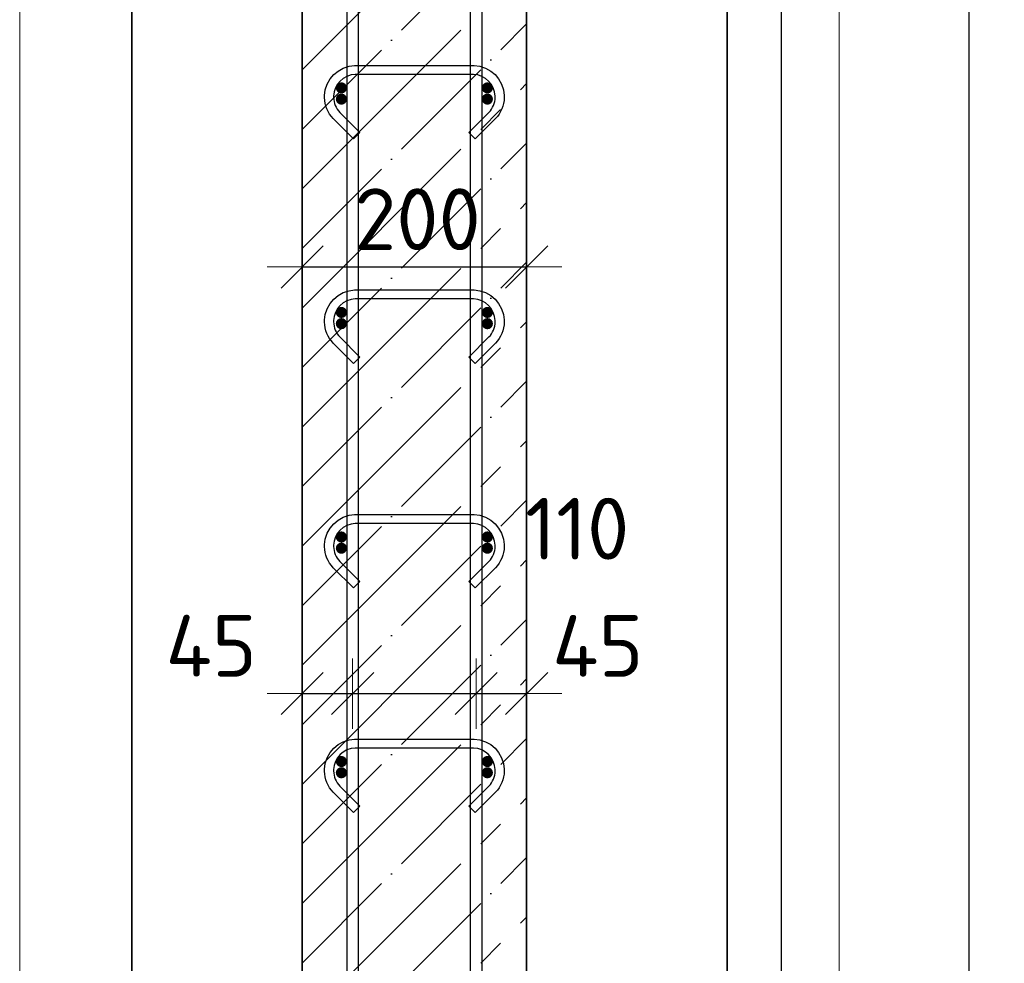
# Model space of a CAD drawing. Header units: millimetres. Extents: x -3026 to 47325, y -2839 to 55854.
# Tile 102 of 130: x 32784 to 33661, y 44682 to 45522. Entities that reach past the tile are written whole.
import ezdxf

# ---------------------------------------------------------------- set-up
doc = ezdxf.new("R2010")
doc.units = ezdxf.units.MM
doc.header["$PDMODE"] = 65
doc.linetypes.add('______11', pattern=[125, 100, -12.5, 0, -12.5])
doc.linetypes.add('______5', pattern=[275, 200, -25, 25, -25])
for name, color, linetype, lineweight in [('Standard', 7, 'Continuous', 25), ('Арм.стержн. Арматура края', 96, 'Continuous', 35), ('Арм.стержн. вертикальными 1', 22, 'Continuous', 35), ('Арм.стержн.горизонт. 1', 180, 'Continuous', 35), ('Размерная линия_ общее', 7, 'Continuous', 13)]:
    doc.layers.add(name, color=color, linetype=linetype, lineweight=lineweight)
doc.layers.add('Арм.стержн.Стяжки', color=7, linetype='Continuous', lineweight=35, true_color=0x501e0f)
doc.styles.add('ISOCPEUR', font='ISOCPEUR')
doc.dimstyles.new('DIMSTYLE_11', dxfattribs={"dimtxt": 55, "dimasz": 62.5, "dimexe": 0, "dimexo": 0.001, "dimgap": 27.5, "dimtad": 2, "dimdec": 0, "dimrnd": 5, "dimzin": 12, "dimdsep": 46, "dimtxsty": 'ISOCPEUR', "dimblk1": 'ALL_ML_STRICH', "dimblk2": 'ALL_ML_STRICH', "dimsah": 1, "dimcen": 0, "dimse1": 1, "dimse2": 1, "dimclrd": 7, "dimclre": 256, "dimclrt": 7, "dimadec": 0, "dimazin": 0, "dimtfac": 1, "dimtdec": 0, "dimtix": 1, "dimtmove": 2, "dimatfit": 3, "dimfxl": 0, "dimtvp": 1.2, "dimtzin": 0, "dimlwd": 0, "dimlwe": -3, "dimarcsym": 0})
doc.dimstyles.new('DIMSTYLE_3', dxfattribs={"dimtxt": 55, "dimasz": 62.5, "dimexe": 0, "dimexo": 0, "dimgap": 27.5, "dimtad": 2, "dimdec": 0, "dimrnd": 5, "dimzin": 12, "dimdsep": 46, "dimtxsty": 'ISOCPEUR', "dimblk1": 'ALL_ML_STRICH', "dimblk2": 'ALL_ML_STRICH', "dimsah": 1, "dimcen": 0, "dimclrd": 7, "dimclre": 256, "dimclrt": 7, "dimadec": 0, "dimazin": 0, "dimtfac": 1, "dimtdec": 0, "dimtix": 1, "dimtmove": 2, "dimatfit": 3, "dimfxl": 0, "dimtzin": 0, "dimlwd": 0, "dimlwe": -3, "dimarcsym": 0})

# ---------------------------------------------------------------- blocks, each defined once
blk = doc.blocks.new('ALL_ML_STRICH')
at = {"color": 0, "linetype": 'ByBlock', "lineweight": -2}
for p, q in [((0, -0.5), (0, 0.5)), ((-0.3, -0.3), (0.3, 0.3)), ((-1, 0), (0.5, 0))]:
    blk.add_line(p, q, dxfattribs=at)
blk = doc.blocks.new('*D46')
at = {"layer": 'DEFPOINTS', "color": 7, "linetype": 'Continuous', "lineweight": 13, "transparency": 33554687}
for p in [(33332.07, 47321.56), (33360.72, 44201.56), (33630.02, 44201.56)]:
    blk.add_point(p, dxfattribs=at)
at = {"layer": 'Размерная линия_ общее', "color": 253, "linetype": 'Continuous', "lineweight": -2, "true_color": 0xa0a0a0, "transparency": 33554687}
for p, q in [((33352.07, 47321.56), (33630.02, 47321.56)), ((33380.72, 44201.56), (33630.02, 44201.56))]:
    blk.add_line(p, q, dxfattribs=at)
at = {"layer": 'Размерная линия_ общее', "color": 7, "linetype": 'Continuous', "lineweight": -2, "transparency": 33554687}
blk.add_line((33630.02, 44201.56), (33630.02, 47321.56), dxfattribs=at)
at = {"layer": 'Размерная линия_ общее', "color": 7, "linetype": 'Continuous', "lineweight": 13, "transparency": 33554687, "xscale": 62.5, "yscale": 62.5, "zscale": 62.5}
for p, rotation in [((33630.02, 47321.56), 90), ((33630.02, 44201.56), 270)]:
    blk.add_blockref('ALL_ML_STRICH', p, dxfattribs=dict(at, rotation=rotation))
at = {"layer": 'Размерная линия_ общее', "color": 7, "linetype": 'Continuous', "lineweight": 13, "transparency": 33554687, "insert": (33587.52, 45769.81), "char_height": 55, "width": 220, "attachment_point": 5, "rotation": 90, "style": 'ISOCPEUR'}
blk.add_mtext('\\A1;{3120}', dxfattribs=at)
blk = doc.blocks.new('*D49')
at = {"layer": 'DEFPOINTS', "color": 7, "linetype": 'Continuous', "lineweight": 13, "transparency": 33554687}
for p in [(33200.85, 47261.56), (33200.85, 44261.56), (33462.79, 44261.56)]:
    blk.add_point(p, dxfattribs=at)
at = {"layer": 'Размерная линия_ общее', "color": 253, "linetype": 'Continuous', "lineweight": -2, "true_color": 0xa0a0a0, "transparency": 33554687}
for p, q in [((33220.85, 47261.56), (33462.79, 47261.56)), ((33220.85, 44261.56), (33462.79, 44261.56))]:
    blk.add_line(p, q, dxfattribs=at)
at = {"layer": 'Размерная линия_ общее', "color": 7, "linetype": 'Continuous', "lineweight": -2, "transparency": 33554687}
blk.add_line((33462.79, 44261.56), (33462.79, 47261.56), dxfattribs=at)
at = {"layer": 'Размерная линия_ общее', "color": 7, "linetype": 'Continuous', "lineweight": 13, "transparency": 33554687, "xscale": 62.5, "yscale": 62.5, "zscale": 62.5}
for p, rotation in [((33462.79, 47261.56), 90), ((33462.79, 44261.56), 270)]:
    blk.add_blockref('ALL_ML_STRICH', p, dxfattribs=dict(at, rotation=rotation))
at = {"layer": 'Размерная линия_ общее', "color": 7, "linetype": 'Continuous', "lineweight": 13, "transparency": 33554687, "insert": (33392.79, 45576.56), "char_height": 55, "width": 2.75, "attachment_point": 1, "rotation": 90, "line_spacing_factor": 0.60241, "style": 'ISOCPEUR'}
blk.add_mtext('\\W0.91;15х200=3000', dxfattribs=at)
blk = doc.blocks.new('*D54')
at = {"layer": 'DEFPOINTS', "color": 7, "linetype": 'Continuous', "lineweight": 13, "transparency": 33554687}
for p in [(33035.85, 44922.07), (33080.85, 44924.41), (33035.85, 44912.66)]:
    blk.add_point(p, dxfattribs=at)
at = {"layer": 'Размерная линия_ общее', "color": 7, "linetype": 'Continuous', "lineweight": -2, "transparency": 33554687}
blk.add_line((33035.85, 44922.07), (33080.85, 44922.07), dxfattribs=at)
at = {"layer": 'Размерная линия_ общее', "color": 7, "linetype": 'Continuous', "lineweight": 13, "transparency": 33554687, "xscale": 62.5, "yscale": 62.5, "zscale": 62.5, "rotation": 180}
blk.add_blockref('ALL_ML_STRICH', (33035.85, 44922.07), dxfattribs=at)
at = {"layer": 'Размерная линия_ общее', "color": 7, "linetype": 'Continuous', "lineweight": 13, "transparency": 33554687, "xscale": 62.5, "yscale": 62.5, "zscale": 62.5}
blk.add_blockref('ALL_ML_STRICH', (33080.85, 44922.07), dxfattribs=at)
at = {"layer": 'Размерная линия_ общее', "color": 7, "linetype": 'Continuous', "lineweight": 13, "transparency": 33554687, "insert": (32954.92, 44964.65), "char_height": 55, "width": 110, "attachment_point": 5, "style": 'ISOCPEUR'}
blk.add_mtext('\\A1;{45}', dxfattribs=at)
blk = doc.blocks.new('*D55')
at = {"layer": 'DEFPOINTS', "color": 7, "linetype": 'Continuous', "lineweight": 13, "transparency": 33554687}
for p in [(33190.85, 44928.35), (33080.85, 44924.41), (33080.85, 44922.07)]:
    blk.add_point(p, dxfattribs=at)
at = {"layer": 'Размерная линия_ общее', "color": 7, "linetype": 'Continuous', "lineweight": -2, "transparency": 33554687}
blk.add_line((33080.85, 44922.07), (33190.85, 44922.07), dxfattribs=at)
at = {"layer": 'Размерная линия_ общее', "color": 7, "linetype": 'Continuous', "lineweight": 13, "transparency": 33554687, "xscale": 62.5, "yscale": 62.5, "zscale": 62.5, "rotation": 180}
blk.add_blockref('ALL_ML_STRICH', (33080.85, 44922.07), dxfattribs=at)
at = {"layer": 'Размерная линия_ общее', "color": 7, "linetype": 'Continuous', "lineweight": 13, "transparency": 33554687, "xscale": 62.5, "yscale": 62.5, "zscale": 62.5}
blk.add_blockref('ALL_ML_STRICH', (33190.85, 44922.07), dxfattribs=at)
at = {"layer": 'Размерная линия_ общее', "color": 7, "linetype": 'Continuous', "lineweight": 13, "transparency": 33554687, "insert": (33280.93, 45068.94), "char_height": 55, "width": 165, "attachment_point": 5, "style": 'ISOCPEUR'}
blk.add_mtext('\\A1;{110}', dxfattribs=at)
blk = doc.blocks.new('*D56')
at = {"layer": 'DEFPOINTS', "color": 7, "linetype": 'Continuous', "lineweight": 13, "transparency": 33554687}
for p in [(33190.85, 44928.35), (33190.85, 44922.07), (33235.85, 44921.22)]:
    blk.add_point(p, dxfattribs=at)
at = {"layer": 'Размерная линия_ общее', "color": 7, "linetype": 'Continuous', "lineweight": -2, "transparency": 33554687}
blk.add_line((33190.85, 44922.07), (33235.85, 44922.07), dxfattribs=at)
at = {"layer": 'Размерная линия_ общее', "color": 7, "linetype": 'Continuous', "lineweight": 13, "transparency": 33554687, "xscale": 62.5, "yscale": 62.5, "zscale": 62.5, "rotation": 180}
blk.add_blockref('ALL_ML_STRICH', (33190.85, 44922.07), dxfattribs=at)
at = {"layer": 'Размерная линия_ общее', "color": 7, "linetype": 'Continuous', "lineweight": 13, "transparency": 33554687, "xscale": 62.5, "yscale": 62.5, "zscale": 62.5}
blk.add_blockref('ALL_ML_STRICH', (33235.85, 44922.07), dxfattribs=at)
at = {"layer": 'Размерная линия_ общее', "color": 7, "linetype": 'Continuous', "lineweight": 13, "transparency": 33554687, "insert": (33299.22, 44964.54), "char_height": 55, "width": 110, "attachment_point": 5, "style": 'ISOCPEUR'}
blk.add_mtext('\\A1;{45}', dxfattribs=at)
blk = doc.blocks.new('*D57')
at = {"layer": 'DEFPOINTS', "color": 7, "linetype": 'Continuous', "lineweight": 13, "transparency": 33554687}
for p in [(33035.85, 45302.07), (33235.85, 45301.22), (33035.85, 45292.66)]:
    blk.add_point(p, dxfattribs=at)
at = {"layer": 'Размерная линия_ общее', "color": 253, "linetype": 'Continuous', "lineweight": -2, "true_color": 0xa0a0a0, "transparency": 33554687}
for p, q in [((33035.85, 45302.07), (33035.85, 45302.07)), ((33235.85, 45302.07), (33235.85, 45302.07))]:
    blk.add_line(p, q, dxfattribs=at)
at = {"layer": 'Размерная линия_ общее', "color": 7, "linetype": 'Continuous', "lineweight": -2, "transparency": 33554687}
blk.add_line((33035.85, 45302.07), (33235.85, 45302.07), dxfattribs=at)
at = {"layer": 'Размерная линия_ общее', "color": 7, "linetype": 'Continuous', "lineweight": 13, "transparency": 33554687, "xscale": 62.5, "yscale": 62.5, "zscale": 62.5, "rotation": 180}
blk.add_blockref('ALL_ML_STRICH', (33035.85, 45302.07), dxfattribs=at)
at = {"layer": 'Размерная линия_ общее', "color": 7, "linetype": 'Continuous', "lineweight": 13, "transparency": 33554687, "xscale": 62.5, "yscale": 62.5, "zscale": 62.5}
blk.add_blockref('ALL_ML_STRICH', (33235.85, 45302.07), dxfattribs=at)
at = {"layer": 'Размерная линия_ общее', "color": 7, "linetype": 'Continuous', "lineweight": 13, "transparency": 33554687, "insert": (33138.6, 45344.57), "char_height": 55, "width": 165, "attachment_point": 5, "style": 'ISOCPEUR'}
blk.add_mtext('\\A1;{200}', dxfattribs=at)

msp = doc.modelspace()

# ---------------------------------------------------------------- hatches: boundary and pattern name
at = {"layer": 'Арм.стержн. Арматура края', "linetype": 'Continuous', "lineweight": 50, "transparency": 33554687}
for points in [[(33075.85, 45451.56), (33075.47, 45453.47), (33074.39, 45455.1), (33072.77, 45456.18), (33070.85, 45456.56), (33068.94, 45456.18), (33067.32, 45455.1), (33066.23, 45453.47), (33065.85, 45451.56), (33066.23, 45449.65), (33067.32, 45448.03), (33068.94, 45446.94), (33070.85, 45446.56), (33072.77, 45446.94), (33074.39, 45448.03), (33075.47, 45449.65)], [(33205.85, 45451.56), (33205.47, 45453.47), (33204.39, 45455.1), (33202.77, 45456.18), (33200.85, 45456.56), (33198.94, 45456.18), (33197.32, 45455.1), (33196.23, 45453.47), (33195.85, 45451.56), (33196.23, 45449.65), (33197.32, 45448.03), (33198.94, 45446.94), (33200.85, 45446.56), (33202.77, 45446.94), (33204.39, 45448.03), (33205.47, 45449.65)], [(33075.85, 45251.56), (33075.47, 45253.47), (33074.39, 45255.1), (33072.77, 45256.18), (33070.85, 45256.56), (33068.94, 45256.18), (33067.32, 45255.1), (33066.23, 45253.47), (33065.85, 45251.56), (33066.23, 45249.65), (33067.32, 45248.03), (33068.94, 45246.94), (33070.85, 45246.56), (33072.77, 45246.94), (33074.39, 45248.03), (33075.47, 45249.65)], [(33205.85, 45251.56), (33205.47, 45253.47), (33204.39, 45255.1), (33202.77, 45256.18), (33200.85, 45256.56), (33198.94, 45256.18), (33197.32, 45255.1), (33196.23, 45253.47), (33195.85, 45251.56), (33196.23, 45249.65), (33197.32, 45248.03), (33198.94, 45246.94), (33200.85, 45246.56), (33202.77, 45246.94), (33204.39, 45248.03), (33205.47, 45249.65)], [(33075.85, 45051.56), (33075.47, 45053.47), (33074.39, 45055.1), (33072.77, 45056.18), (33070.85, 45056.56), (33068.94, 45056.18), (33067.32, 45055.1), (33066.23, 45053.47), (33065.85, 45051.56), (33066.23, 45049.65), (33067.32, 45048.03), (33068.94, 45046.94), (33070.85, 45046.56), (33072.77, 45046.94), (33074.39, 45048.03), (33075.47, 45049.65)], [(33205.85, 45051.56), (33205.47, 45053.47), (33204.39, 45055.1), (33202.77, 45056.18), (33200.85, 45056.56), (33198.94, 45056.18), (33197.32, 45055.1), (33196.23, 45053.47), (33195.85, 45051.56), (33196.23, 45049.65), (33197.32, 45048.03), (33198.94, 45046.94), (33200.85, 45046.56), (33202.77, 45046.94), (33204.39, 45048.03), (33205.47, 45049.65)], [(33075.85, 44851.56), (33075.47, 44853.47), (33074.39, 44855.1), (33072.77, 44856.18), (33070.85, 44856.56), (33068.94, 44856.18), (33067.32, 44855.1), (33066.23, 44853.47), (33065.85, 44851.56), (33066.23, 44849.65), (33067.32, 44848.03), (33068.94, 44846.94), (33070.85, 44846.56), (33072.77, 44846.94), (33074.39, 44848.03), (33075.47, 44849.65)], [(33205.85, 44851.56), (33205.47, 44853.47), (33204.39, 44855.1), (33202.77, 44856.18), (33200.85, 44856.56), (33198.94, 44856.18), (33197.32, 44855.1), (33196.23, 44853.47), (33195.85, 44851.56), (33196.23, 44849.65), (33197.32, 44848.03), (33198.94, 44846.94), (33200.85, 44846.56), (33202.77, 44846.94), (33204.39, 44848.03), (33205.47, 44849.65)]]:
    msp.add_hatch(color=4, dxfattribs=at).paths.add_polyline_path(points)
at = {"layer": 'Арм.стержн.горизонт. 1', "linetype": 'Continuous', "lineweight": 50, "transparency": 33554687}
for points in [[(33075.85, 45461.56), (33075.47, 45463.47), (33074.39, 45465.1), (33072.77, 45466.18), (33070.85, 45466.56), (33068.94, 45466.18), (33067.32, 45465.1), (33066.23, 45463.47), (33065.85, 45461.56), (33066.23, 45459.65), (33067.32, 45458.03), (33068.94, 45456.94), (33070.85, 45456.56), (33072.77, 45456.94), (33074.39, 45458.03), (33075.47, 45459.65)], [(33205.85, 45461.56), (33205.47, 45463.47), (33204.39, 45465.1), (33202.77, 45466.18), (33200.85, 45466.56), (33198.94, 45466.18), (33197.32, 45465.1), (33196.23, 45463.47), (33195.85, 45461.56), (33196.23, 45459.65), (33197.32, 45458.03), (33198.94, 45456.94), (33200.85, 45456.56), (33202.77, 45456.94), (33204.39, 45458.03), (33205.47, 45459.65)], [(33075.85, 45261.56), (33075.47, 45263.47), (33074.39, 45265.1), (33072.77, 45266.18), (33070.85, 45266.56), (33068.94, 45266.18), (33067.32, 45265.1), (33066.23, 45263.47), (33065.85, 45261.56), (33066.23, 45259.65), (33067.32, 45258.03), (33068.94, 45256.94), (33070.85, 45256.56), (33072.77, 45256.94), (33074.39, 45258.03), (33075.47, 45259.65)], [(33205.85, 45261.56), (33205.47, 45263.47), (33204.39, 45265.1), (33202.77, 45266.18), (33200.85, 45266.56), (33198.94, 45266.18), (33197.32, 45265.1), (33196.23, 45263.47), (33195.85, 45261.56), (33196.23, 45259.65), (33197.32, 45258.03), (33198.94, 45256.94), (33200.85, 45256.56), (33202.77, 45256.94), (33204.39, 45258.03), (33205.47, 45259.65)], [(33075.85, 45061.56), (33075.47, 45063.47), (33074.39, 45065.1), (33072.77, 45066.18), (33070.85, 45066.56), (33068.94, 45066.18), (33067.32, 45065.1), (33066.23, 45063.47), (33065.85, 45061.56), (33066.23, 45059.65), (33067.32, 45058.03), (33068.94, 45056.94), (33070.85, 45056.56), (33072.77, 45056.94), (33074.39, 45058.03), (33075.47, 45059.65)], [(33205.85, 45061.56), (33205.47, 45063.47), (33204.39, 45065.1), (33202.77, 45066.18), (33200.85, 45066.56), (33198.94, 45066.18), (33197.32, 45065.1), (33196.23, 45063.47), (33195.85, 45061.56), (33196.23, 45059.65), (33197.32, 45058.03), (33198.94, 45056.94), (33200.85, 45056.56), (33202.77, 45056.94), (33204.39, 45058.03), (33205.47, 45059.65)], [(33075.85, 44861.56), (33075.47, 44863.47), (33074.39, 44865.1), (33072.77, 44866.18), (33070.85, 44866.56), (33068.94, 44866.18), (33067.32, 44865.1), (33066.23, 44863.47), (33065.85, 44861.56), (33066.23, 44859.65), (33067.32, 44858.03), (33068.94, 44856.94), (33070.85, 44856.56), (33072.77, 44856.94), (33074.39, 44858.03), (33075.47, 44859.65)], [(33205.85, 44861.56), (33205.47, 44863.47), (33204.39, 44865.1), (33202.77, 44866.18), (33200.85, 44866.56), (33198.94, 44866.18), (33197.32, 44865.1), (33196.23, 44863.47), (33195.85, 44861.56), (33196.23, 44859.65), (33197.32, 44858.03), (33198.94, 44856.94), (33200.85, 44856.56), (33202.77, 44856.94), (33204.39, 44858.03), (33205.47, 44859.65)]]:
    msp.add_hatch(color=4, dxfattribs=at).paths.add_polyline_path(points)

# ---------------------------------------------------------------- linework, layer by layer
at = {"color": 52, "linetype": 'Continuous', "lineweight": -3, "transparency": 33554687}
for p, q in [((32884.33, 48404.95), (32884.33, 43856.34)), ((32884.33, 43856.34), (32884.33, 48404.95)), ((33414.33, 48404.95), (33414.33, 43856.34)), ((33414.33, 43856.34), (33414.33, 48404.95))]:
    msp.add_line(p, q, dxfattribs=at)
at = {"layer": 'Standard', "color": 7, "linetype": 'Continuous', "lineweight": 35, "transparency": 33554687}
for p, q in [((33035.85, 47321.56), (33035.85, 44201.56)), ((33235.85, 44201.56), (33235.85, 47321.56))]:
    msp.add_line(p, q, dxfattribs=at)
at = {"layer": 'Standard', "color": 253, "linetype": '______5', "lineweight": -3, "true_color": 0xababab, "transparency": 33554687}
for p, q in [((33035.85, 45477.61), (33235.85, 45677.61)), ((33035.85, 45371.54), (33235.85, 45571.54)), ((33035.85, 45265.48), (33235.85, 45465.48)), ((33035.85, 45159.41), (33235.85, 45359.41)), ((33035.85, 45053.34), (33235.85, 45253.34)), ((33035.85, 44947.28), (33235.85, 45147.28)), ((33035.85, 44841.21), (33235.85, 45041.21)), ((33035.85, 44735.15), (33235.85, 44935.15)), ((33035.85, 44629.08), (33235.85, 44829.08)), ((33035.85, 44523.01), (33235.85, 44723.01))]:
    msp.add_line(p, q, dxfattribs=at)
at = {"layer": 'Standard', "color": 253, "linetype": '______11', "lineweight": -3, "true_color": 0xababab, "transparency": 33554687}
for p, q in [((33035.85, 45424.57), (33235.85, 45624.57)), ((33035.85, 45318.51), (33235.85, 45518.51)), ((33035.85, 45212.44), (33235.85, 45412.44)), ((33035.85, 45106.38), (33235.85, 45306.38)), ((33035.85, 45000.31), (33235.85, 45200.31)), ((33035.85, 44894.24), (33235.85, 45094.24)), ((33035.85, 44788.18), (33235.85, 44988.18)), ((33035.85, 44682.11), (33235.85, 44882.11)), ((33035.85, 44576.05), (33235.85, 44776.05))]:
    msp.add_line(p, q, dxfattribs=at)
at = {"layer": 'Standard', "color": 7, "linetype": 'Continuous', "lineweight": 13, "transparency": 33554687}
msp.add_lwpolyline([(32784.33, 43756.34), (33514.33, 43756.34), (33514.33, 48504.95), (32784.33, 48504.95), (32784.33, 43756.34)], dxfattribs=at)
at = {"layer": 'Арм.стержн. вертикальными 1', "color": 4, "linetype": 'Continuous', "lineweight": 25, "transparency": 33554687}
for points in [[(33075.85, 44201.56), (33075.85, 48331.56), (33085.85, 48331.56), (33085.85, 44201.56), (33075.85, 44201.56)], [(33075.85, 44201.56), (33075.85, 48331.56), (33085.85, 48331.56), (33085.85, 44201.56), (33075.85, 44201.56)], [(33185.85, 44201.56), (33185.85, 48331.56), (33195.85, 48331.56), (33195.85, 44201.56), (33185.85, 44201.56)], [(33185.85, 44201.56), (33185.85, 48331.56), (33195.85, 48331.56), (33195.85, 44201.56), (33185.85, 44201.56)]]:
    msp.add_lwpolyline(points, dxfattribs=at)
at = {"layer": 'Арм.стержн.Стяжки', "color": 40, "linetype": 'Continuous', "lineweight": 25, "transparency": 33554687}
for points in [[(33184.41, 45421.83), (33202.27, 45439.69), (33203.5, 45441.11), (33204.6, 45442.63), (33205.55, 45444.25), (33206.33, 45445.91), (33206.95, 45447.64), (33207.42, 45449.45), (33207.72, 45451.3), (33207.86, 45453.18), (33207.86, 45454.33), (33207.35, 45457.95), (33206.14, 45461.61), (33204.27, 45464.96), (33201.99, 45467.69), (33199.26, 45469.97), (33195.9, 45471.85), (33192.24, 45473.06), (33188.62, 45473.56), (33083.09, 45473.56), (33079.47, 45473.06), (33075.81, 45471.85), (33072.45, 45469.97), (33069.72, 45467.69), (33067.44, 45464.96), (33065.57, 45461.61), (33064.36, 45457.95), (33063.86, 45454.33), (33063.86, 45453.18), (33063.99, 45451.3), (33064.29, 45449.45), (33064.76, 45447.64), (33065.38, 45445.91), (33066.16, 45444.25), (33067.11, 45442.63), (33068.21, 45441.11), (33069.44, 45439.69), (33087.3, 45421.83), (33081.65, 45416.17), (33063.59, 45434.23), (33061.93, 45436.14), (33060.4, 45438.26), (33059.08, 45440.51), (33057.98, 45442.84), (33057.11, 45445.27), (33056.45, 45447.8), (33056.03, 45450.38), (33055.86, 45452.9), (33055.86, 45454.88), (33056.53, 45459.76), (33058.21, 45464.84), (33060.83, 45469.52), (33064.04, 45473.37), (33067.9, 45476.59), (33072.57, 45479.21), (33077.65, 45480.88), (33082.53, 45481.56), (33189.18, 45481.56), (33194.06, 45480.88), (33199.14, 45479.21), (33203.81, 45476.59), (33207.67, 45473.37), (33210.88, 45469.52), (33213.5, 45464.84), (33215.18, 45459.76), (33215.86, 45454.88), (33215.86, 45452.9), (33215.68, 45450.38), (33215.26, 45447.8), (33214.6, 45445.27), (33213.73, 45442.84), (33212.63, 45440.51), (33211.31, 45438.26), (33209.78, 45436.14), (33208.12, 45434.23), (33190.06, 45416.17), (33184.41, 45421.83)], [(33184.41, 45221.83), (33202.27, 45239.69), (33203.5, 45241.11), (33204.6, 45242.63), (33205.55, 45244.25), (33206.33, 45245.91), (33206.95, 45247.64), (33207.42, 45249.45), (33207.72, 45251.3), (33207.86, 45253.18), (33207.86, 45254.33), (33207.35, 45257.95), (33206.14, 45261.61), (33204.27, 45264.96), (33201.99, 45267.69), (33199.26, 45269.97), (33195.9, 45271.85), (33192.24, 45273.06), (33188.62, 45273.56), (33083.09, 45273.56), (33079.47, 45273.06), (33075.81, 45271.85), (33072.45, 45269.97), (33069.72, 45267.69), (33067.44, 45264.96), (33065.57, 45261.61), (33064.36, 45257.95), (33063.86, 45254.33), (33063.86, 45253.18), (33063.99, 45251.3), (33064.29, 45249.45), (33064.76, 45247.64), (33065.38, 45245.91), (33066.16, 45244.25), (33067.11, 45242.63), (33068.21, 45241.11), (33069.44, 45239.69), (33087.3, 45221.83), (33081.65, 45216.17), (33063.59, 45234.23), (33061.93, 45236.14), (33060.4, 45238.26), (33059.08, 45240.51), (33057.98, 45242.84), (33057.11, 45245.27), (33056.45, 45247.8), (33056.03, 45250.38), (33055.86, 45252.9), (33055.86, 45254.88), (33056.53, 45259.76), (33058.21, 45264.84), (33060.83, 45269.52), (33064.04, 45273.37), (33067.9, 45276.59), (33072.57, 45279.21), (33077.65, 45280.88), (33082.53, 45281.56), (33189.18, 45281.56), (33194.06, 45280.88), (33199.14, 45279.21), (33203.81, 45276.59), (33207.67, 45273.37), (33210.88, 45269.52), (33213.5, 45264.84), (33215.18, 45259.76), (33215.86, 45254.88), (33215.86, 45252.9), (33215.68, 45250.38), (33215.26, 45247.8), (33214.6, 45245.27), (33213.73, 45242.84), (33212.63, 45240.51), (33211.31, 45238.26), (33209.78, 45236.14), (33208.12, 45234.23), (33190.06, 45216.17), (33184.41, 45221.83)], [(33184.41, 45021.83), (33202.27, 45039.69), (33203.5, 45041.11), (33204.6, 45042.63), (33205.55, 45044.25), (33206.33, 45045.91), (33206.95, 45047.64), (33207.42, 45049.45), (33207.72, 45051.3), (33207.86, 45053.18), (33207.86, 45054.33), (33207.35, 45057.95), (33206.14, 45061.61), (33204.27, 45064.96), (33201.99, 45067.69), (33199.26, 45069.97), (33195.9, 45071.85), (33192.24, 45073.06), (33188.62, 45073.56), (33083.09, 45073.56), (33079.47, 45073.06), (33075.81, 45071.85), (33072.45, 45069.97), (33069.72, 45067.69), (33067.44, 45064.96), (33065.57, 45061.61), (33064.36, 45057.95), (33063.86, 45054.33), (33063.86, 45053.18), (33063.99, 45051.3), (33064.29, 45049.45), (33064.76, 45047.64), (33065.38, 45045.91), (33066.16, 45044.25), (33067.11, 45042.63), (33068.21, 45041.11), (33069.44, 45039.69), (33087.3, 45021.83), (33081.65, 45016.17), (33063.59, 45034.23), (33061.93, 45036.14), (33060.4, 45038.26), (33059.08, 45040.51), (33057.98, 45042.84), (33057.11, 45045.27), (33056.45, 45047.8), (33056.03, 45050.38), (33055.86, 45052.9), (33055.86, 45054.88), (33056.53, 45059.76), (33058.21, 45064.84), (33060.83, 45069.52), (33064.04, 45073.37), (33067.9, 45076.59), (33072.57, 45079.21), (33077.65, 45080.88), (33082.53, 45081.56), (33189.18, 45081.56), (33194.06, 45080.88), (33199.14, 45079.21), (33203.81, 45076.59), (33207.67, 45073.37), (33210.88, 45069.52), (33213.5, 45064.84), (33215.18, 45059.76), (33215.86, 45054.88), (33215.86, 45052.9), (33215.68, 45050.38), (33215.26, 45047.8), (33214.6, 45045.27), (33213.73, 45042.84), (33212.63, 45040.51), (33211.31, 45038.26), (33209.78, 45036.14), (33208.12, 45034.23), (33190.06, 45016.17), (33184.41, 45021.83)], [(33184.41, 44821.83), (33202.27, 44839.69), (33203.5, 44841.11), (33204.6, 44842.63), (33205.55, 44844.25), (33206.33, 44845.91), (33206.95, 44847.64), (33207.42, 44849.45), (33207.72, 44851.3), (33207.86, 44853.18), (33207.86, 44854.33), (33207.35, 44857.95), (33206.14, 44861.61), (33204.27, 44864.96), (33201.99, 44867.69), (33199.26, 44869.97), (33195.9, 44871.85), (33192.24, 44873.06), (33188.62, 44873.56), (33083.09, 44873.56), (33079.47, 44873.06), (33075.81, 44871.85), (33072.45, 44869.97), (33069.72, 44867.69), (33067.44, 44864.96), (33065.57, 44861.61), (33064.36, 44857.95), (33063.86, 44854.33), (33063.86, 44853.18), (33063.99, 44851.3), (33064.29, 44849.45), (33064.76, 44847.64), (33065.38, 44845.91), (33066.16, 44844.25), (33067.11, 44842.63), (33068.21, 44841.11), (33069.44, 44839.69), (33087.3, 44821.83), (33081.65, 44816.17), (33063.59, 44834.23), (33061.93, 44836.14), (33060.4, 44838.26), (33059.08, 44840.51), (33057.98, 44842.84), (33057.11, 44845.27), (33056.45, 44847.8), (33056.03, 44850.38), (33055.86, 44852.9), (33055.86, 44854.88), (33056.53, 44859.76), (33058.21, 44864.84), (33060.83, 44869.52), (33064.04, 44873.37), (33067.9, 44876.59), (33072.57, 44879.21), (33077.65, 44880.88), (33082.53, 44881.56), (33189.18, 44881.56), (33194.06, 44880.88), (33199.14, 44879.21), (33203.81, 44876.59), (33207.67, 44873.37), (33210.88, 44869.52), (33213.5, 44864.84), (33215.18, 44859.76), (33215.86, 44854.88), (33215.86, 44852.9), (33215.68, 44850.38), (33215.26, 44847.8), (33214.6, 44845.27), (33213.73, 44842.84), (33212.63, 44840.51), (33211.31, 44838.26), (33209.78, 44836.14), (33208.12, 44834.23), (33190.06, 44816.17), (33184.41, 44821.83)]]:
    msp.add_lwpolyline(points, dxfattribs=at)

# ---------------------------------------------------------------- dimensions: what is measured, and where the dimension line sits
at = {"layer": 'Размерная линия_ общее', "color": 7, "linetype": 'Continuous', "lineweight": 13, "transparency": 33554687}
dim = msp.add_linear_dim(base=(33630.02, 47321.56), p1=(33380.72, 44201.56), p2=(33352.07, 47321.56), angle=90, dimstyle='DIMSTYLE_3', override={"dimpost": '<>', "dimclrd": 7, "dimclre": 253, "dimclrt": 7, "dimlwd": 0, "dimlwe": 65533}, dxfattribs=at)
dim.commit()
dim.dimension.update_dxf_attribs({"geometry": '*D46', "text_midpoint": (33587.52, 45769.81), "dimtype": 160})
dim = msp.add_linear_dim(base=(33462.79, 47261.56), p1=(33220.85, 44261.56), p2=(33220.85, 47261.56), angle=90, text='\\W0.91;15х200=3000', dimstyle='DIMSTYLE_3', override={"dimpost": '<>', "dimclrd": 7, "dimclre": 253, "dimclrt": 7, "dimlwd": 0, "dimlwe": 65533}, dxfattribs=at)
dim.commit()
dim.dimension.update_dxf_attribs({"geometry": '*D49', "text_midpoint": (33435.29, 45761.56), "dimtype": 160})
for base, p1, p2, dimstyle, picture, middle in [((33235.85, 45302.07), (33035.85, 45302.07), (33235.85, 45302.07), 'DIMSTYLE_3', '*D57', (33138.6, 45344.57)), ((33190.85, 44922.07), (33080.85, 44924.41), (33190.85, 44928.35), 'DIMSTYLE_11', '*D55', (33280.93, 45068.94)), ((33080.85, 44922.07), (33035.85, 44912.66), (33080.85, 44924.41), 'DIMSTYLE_11', '*D54', (32954.92, 44964.65)), ((33235.85, 44922.07), (33190.85, 44928.35), (33235.85, 44921.22), 'DIMSTYLE_11', '*D56', (33299.22, 44964.54))]:
    dim = msp.add_linear_dim(base=base, p1=p1, p2=p2, dimstyle=dimstyle, override={"dimpost": '<>', "dimclrd": 7, "dimclre": 253, "dimclrt": 7, "dimlwd": 0, "dimlwe": 65533}, dxfattribs=at)
    dim.commit()
    dim.dimension.update_dxf_attribs({"geometry": picture, "text_midpoint": middle, "dimtype": 160})

doc.saveas('drawing.dxf')
